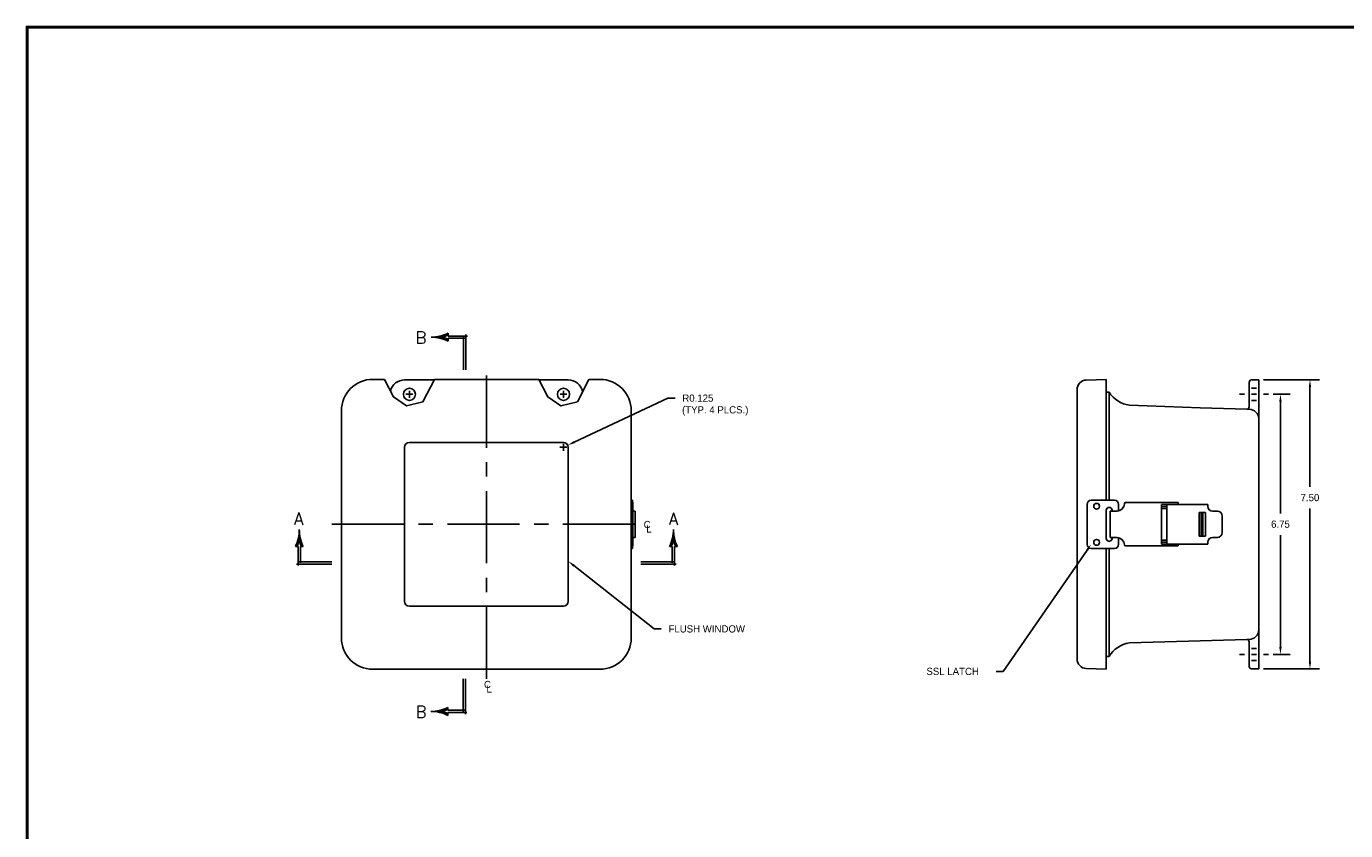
# Model space of a CAD drawing. Extents: x 0 to 64, y 0 to 41.8.
# Tile 2 of 4: x 0 to 34.3, y 20.9 to 41.8. Entities that reach past the tile are written whole.
import ezdxf
from ezdxf.enums import TextEntityAlignment as Align

# ---------------------------------------------------------------- set-up
doc = ezdxf.new("R2010")
doc.units = 0
doc.header["$LTSCALE"] = 1.5
doc.header["$MEASUREMENT"] = 0
doc.linetypes.add('CENTER', pattern=[2, 1.25, -0.25, 0.25, -0.25])
doc.layers.get('0').update_dxf_attribs({"linetype": 'CONTINUOUS'})
for name, color, linetype in [('CENTER', 2, 'CENTER'), ('DIM', 3, 'CONTINUOUS'), ('TITLE', 1, 'CONTINUOUS')]:
    doc.layers.add(name, color=color, linetype=linetype)
doc.styles.add('COMPLEX', font='ROMANC')
doc.dimstyles.get("Standard").update_dxf_attribs({"dimtxt": 0.18, "dimasz": 0.18, "dimexe": 0.18, "dimexo": 0.0625, "dimgap": 0.09, "dimtad": 0, "dimtih": 1, "dimtoh": 1, "dimdec": 4, "dimzin": 0, "dimdsep": 46, "dimtxsty": 'Standard', "dimcen": 0.09, "dimadec": 0, "dimazin": 0, "dimtfac": 1, "dimtdec": 4, "dimtofl": 0, "dimtmove": 0, "dimatfit": 3, "dimfxl": 1, "dimtolj": 1, "dimtzin": 0, "dimarcsym": 0})

# ---------------------------------------------------------------- blocks, each defined once
blk = doc.blocks.new('*X7')
at = {"color": 0}
for p, q in [((4.171194, 7.36875), (4.17121, 7.36875)), ((4.139024, 7.19375), (4.160342, 7.19375)), ((4.141335, 7.2), (4.162552, 7.2)), ((4.143551, 7.20625), (4.164674, 7.20625)), ((4.145675, 7.2125), (4.166707, 7.2125)), ((4.147708, 7.21875), (4.168653, 7.21875)), ((4.14965, 7.225), (4.170514, 7.225)), ((4.151503, 7.23125), (4.190901, 7.23125)), ((4.153268, 7.2375), (4.189136, 7.2375)), ((4.154945, 7.24375), (4.187459, 7.24375)), ((4.156537, 7.25), (4.185867, 7.25)), ((4.158043, 7.25625), (4.184361, 7.25625)), ((4.159464, 7.2625), (4.18294, 7.2625)), ((4.160802, 7.26875), (4.181602, 7.26875)), ((4.162056, 7.275), (4.180348, 7.275)), ((4.163227, 7.28125), (4.179177, 7.28125)), ((4.164317, 7.2875), (4.178087, 7.2875)), ((4.165325, 7.29375), (4.177079, 7.29375)), ((4.166253, 7.3), (4.176151, 7.3)), ((4.167099, 7.30625), (4.175305, 7.30625)), ((4.167866, 7.3125), (4.174538, 7.3125)), ((4.168553, 7.31875), (4.173851, 7.31875)), ((4.16916, 7.325), (4.173244, 7.325)), ((4.169689, 7.33125), (4.172715, 7.33125)), ((4.170138, 7.3375), (4.172266, 7.3375)), ((4.170509, 7.34375), (4.171895, 7.34375)), ((4.170802, 7.35), (4.171602, 7.35)), ((4.171016, 7.35625), (4.171388, 7.35625)), ((4.171152, 7.3625), (4.171252, 7.3625)), ((4.17189, 7.225), (4.192754, 7.225)), ((4.17375, 7.21875), (4.194696, 7.21875)), ((4.175697, 7.2125), (4.196729, 7.2125)), ((4.17773, 7.20625), (4.198853, 7.20625)), ((4.179852, 7.2), (4.201069, 7.2)), ((4.182062, 7.19375), (4.20338, 7.19375)), ((4.123102, 7.15625), (4.145136, 7.15625)), ((4.126009, 7.1625), (4.147909, 7.1625)), ((4.128812, 7.16875), (4.150585, 7.16875)), ((4.131514, 7.175), (4.153164, 7.175)), ((4.134115, 7.18125), (4.155649, 7.18125)), ((4.136618, 7.1875), (4.158041, 7.1875)), ((4.184363, 7.1875), (4.205786, 7.1875)), ((4.186755, 7.18125), (4.208289, 7.18125)), ((4.18924, 7.175), (4.21089, 7.175)), ((4.191819, 7.16875), (4.213592, 7.16875)), ((4.194495, 7.1625), (4.216395, 7.1625)), ((4.197268, 7.15625), (4.219302, 7.15625))]:
    blk.add_line(p, q, dxfattribs=at)
blk = doc.blocks.new('SAAR')
for p, q in [((0.393975, 0.229237), (0.37182, 0.229237)), ((0.393975, 0.229237), (0.4075, 0.229237)), ((0.4075, 0.229237), (0.4075, 0.015)), ((0.4375, 0.229237), (0.451025, 0.229237)), ((0.4375, 0.229237), (0.4375, -0.017923)), ((0.4375, 0.229237), (0.4375, 0.229237)), ((0.451025, 0.229237), (0.47318, 0.229237)), ((0.4225, 0.03), (0, 0.03)), ((0.457132, 0), (0, 0))]:
    blk.add_line(p, q)
for centre, radius, start, end in [((-0.07749, 0.448601), 0.5, 333.977214, 0.364629), ((0.92249, 0.448601), 0.5, 179.635371, 206.022786), ((-0.07749, 0.448601), 0.52, 335.048282, 344.05357), ((0.92249, 0.448601), 0.52, 195.94643, 204.951718)]:
    blk.add_arc(centre, radius, start, end)
blk.add_blockref('*X7', (-3.748702, -6.921648))
at = {"style": 'COMPLEX'}
blk.add_text('A', height=0.156, dxfattribs=at).set_placement((0.423025, 0.511637), align=Align.CENTER)
blk = doc.blocks.new('*X9')
at = {"color": 0}
for p, q in [((4.171194, 7.36875), (4.17121, 7.36875)), ((4.139024, 7.19375), (4.160342, 7.19375)), ((4.141335, 7.2), (4.162552, 7.2)), ((4.143551, 7.20625), (4.164674, 7.20625)), ((4.145675, 7.2125), (4.166707, 7.2125)), ((4.147708, 7.21875), (4.168653, 7.21875)), ((4.14965, 7.225), (4.170514, 7.225)), ((4.151503, 7.23125), (4.190901, 7.23125)), ((4.153268, 7.2375), (4.189136, 7.2375)), ((4.154945, 7.24375), (4.187459, 7.24375)), ((4.156537, 7.25), (4.185867, 7.25)), ((4.158043, 7.25625), (4.184361, 7.25625)), ((4.159464, 7.2625), (4.18294, 7.2625)), ((4.160802, 7.26875), (4.181602, 7.26875)), ((4.162056, 7.275), (4.180348, 7.275)), ((4.163227, 7.28125), (4.179177, 7.28125)), ((4.164317, 7.2875), (4.178087, 7.2875)), ((4.165325, 7.29375), (4.177079, 7.29375)), ((4.166253, 7.3), (4.176151, 7.3)), ((4.167099, 7.30625), (4.175305, 7.30625)), ((4.167866, 7.3125), (4.174538, 7.3125)), ((4.168553, 7.31875), (4.173851, 7.31875)), ((4.16916, 7.325), (4.173244, 7.325)), ((4.169689, 7.33125), (4.172715, 7.33125)), ((4.170138, 7.3375), (4.172266, 7.3375)), ((4.170509, 7.34375), (4.171895, 7.34375)), ((4.170802, 7.35), (4.171602, 7.35)), ((4.171016, 7.35625), (4.171388, 7.35625)), ((4.171152, 7.3625), (4.171252, 7.3625)), ((4.17189, 7.225), (4.192754, 7.225)), ((4.17375, 7.21875), (4.194696, 7.21875)), ((4.175697, 7.2125), (4.196729, 7.2125)), ((4.17773, 7.20625), (4.198853, 7.20625)), ((4.179852, 7.2), (4.201069, 7.2)), ((4.182062, 7.19375), (4.20338, 7.19375)), ((4.123102, 7.15625), (4.145136, 7.15625)), ((4.126009, 7.1625), (4.147909, 7.1625)), ((4.128812, 7.16875), (4.150585, 7.16875)), ((4.131514, 7.175), (4.153164, 7.175)), ((4.134115, 7.18125), (4.155649, 7.18125)), ((4.136618, 7.1875), (4.158041, 7.1875)), ((4.184363, 7.1875), (4.205786, 7.1875)), ((4.186755, 7.18125), (4.208289, 7.18125)), ((4.18924, 7.175), (4.21089, 7.175)), ((4.191819, 7.16875), (4.213592, 7.16875)), ((4.194495, 7.1625), (4.216395, 7.1625)), ((4.197268, 7.15625), (4.219302, 7.15625))]:
    blk.add_line(p, q, dxfattribs=at)
blk = doc.blocks.new('SAAL')
for p, q in [((-0.451025, 0.229237), (-0.47318, 0.229237)), ((-0.4375, 0.229237), (-0.451025, 0.229237)), ((-0.4375, 0.229237), (-0.4375, 0.229237)), ((-0.4375, 0.229237), (-0.4375, -0.017923)), ((-0.393975, 0.229237), (-0.4075, 0.229237)), ((-0.4075, 0.229237), (-0.4075, 0.015)), ((-0.393975, 0.229237), (-0.37182, 0.229237)), ((-0.457132, 0), (0, 0)), ((-0.4225, 0.03), (0, 0.03))]:
    blk.add_line(p, q)
for centre, radius, start, end in [((-0.92249, 0.448601), 0.5, 333.977214, 0.364629), ((0.07749, 0.448601), 0.5, 179.635371, 206.022786), ((-0.92249, 0.448601), 0.52, 335.048282, 344.05357), ((0.07749, 0.448601), 0.52, 195.94643, 204.951718)]:
    blk.add_arc(centre, radius, start, end)
at = {"xscale": -1}
blk.add_blockref('*X9', (3.748702, -6.921648), dxfattribs=at)
at = {"style": 'COMPLEX'}
blk.add_text('A', height=0.156, dxfattribs=at).set_placement((-0.429798, 0.512286), align=Align.CENTER)
blk = doc.blocks.new('*X11')
at = {"color": 0}
for p, q in [((4.171194, 7.36875), (4.17121, 7.36875)), ((4.139024, 7.19375), (4.160342, 7.19375)), ((4.141335, 7.2), (4.162552, 7.2)), ((4.143551, 7.20625), (4.164674, 7.20625)), ((4.145675, 7.2125), (4.166707, 7.2125)), ((4.147708, 7.21875), (4.168653, 7.21875)), ((4.14965, 7.225), (4.170514, 7.225)), ((4.151503, 7.23125), (4.190901, 7.23125)), ((4.153268, 7.2375), (4.189136, 7.2375)), ((4.154945, 7.24375), (4.187459, 7.24375)), ((4.156537, 7.25), (4.185867, 7.25)), ((4.158043, 7.25625), (4.184361, 7.25625)), ((4.159464, 7.2625), (4.18294, 7.2625)), ((4.160802, 7.26875), (4.181602, 7.26875)), ((4.162056, 7.275), (4.180348, 7.275)), ((4.163227, 7.28125), (4.179177, 7.28125)), ((4.164317, 7.2875), (4.178087, 7.2875)), ((4.165325, 7.29375), (4.177079, 7.29375)), ((4.166253, 7.3), (4.176151, 7.3)), ((4.167099, 7.30625), (4.175305, 7.30625)), ((4.167866, 7.3125), (4.174538, 7.3125)), ((4.168553, 7.31875), (4.173851, 7.31875)), ((4.16916, 7.325), (4.173244, 7.325)), ((4.169689, 7.33125), (4.172715, 7.33125)), ((4.170138, 7.3375), (4.172266, 7.3375)), ((4.170509, 7.34375), (4.171895, 7.34375)), ((4.170802, 7.35), (4.171602, 7.35)), ((4.171016, 7.35625), (4.171388, 7.35625)), ((4.171152, 7.3625), (4.171252, 7.3625)), ((4.17189, 7.225), (4.192754, 7.225)), ((4.17375, 7.21875), (4.194696, 7.21875)), ((4.175697, 7.2125), (4.196729, 7.2125)), ((4.17773, 7.20625), (4.198853, 7.20625)), ((4.179852, 7.2), (4.201069, 7.2)), ((4.182062, 7.19375), (4.20338, 7.19375)), ((4.123102, 7.15625), (4.145136, 7.15625)), ((4.126009, 7.1625), (4.147909, 7.1625)), ((4.128812, 7.16875), (4.150585, 7.16875)), ((4.131514, 7.175), (4.153164, 7.175)), ((4.134115, 7.18125), (4.155649, 7.18125)), ((4.136618, 7.1875), (4.158041, 7.1875)), ((4.184363, 7.1875), (4.205786, 7.1875)), ((4.186755, 7.18125), (4.208289, 7.18125)), ((4.18924, 7.175), (4.21089, 7.175)), ((4.191819, 7.16875), (4.213592, 7.16875)), ((4.194495, 7.1625), (4.216395, 7.1625)), ((4.197268, 7.15625), (4.219302, 7.15625))]:
    blk.add_line(p, q, dxfattribs=at)
blk = doc.blocks.new('SBBB')
for p, q in [((-0.03, -0.4225), (-0.03, 0)), ((0, -0.457132), (0, 0)), ((-0.229237, -0.393975), (-0.229237, -0.37182)), ((-0.229237, -0.393975), (-0.229237, -0.4075)), ((-0.229237, -0.4075), (-0.015, -0.4075)), ((-0.229237, -0.4375), (-0.229237, -0.451025)), ((-0.229237, -0.4375), (0.017923, -0.4375)), ((-0.229237, -0.4375), (-0.229237, -0.4375)), ((-0.229237, -0.451025), (-0.229237, -0.47318))]:
    blk.add_line(p, q)
for centre, radius, start, end in [((-0.448601, 0.07749), 0.5, 269.635371, 296.022786), ((-0.448601, -0.92249), 0.5, 63.977214, 90.364629), ((-0.448601, 0.07749), 0.52, 285.94643, 294.951718), ((-0.448601, -0.92249), 0.52, 65.048282, 74.05357)]:
    blk.add_arc(centre, radius, start, end)
at = {"xscale": -1, "rotation": 90}
blk.add_blockref('*X11', (6.921648, 3.748702), dxfattribs=at)
at = {"style": 'COMPLEX'}
blk.add_text('B', height=0.156, dxfattribs=at).set_placement((-0.577878, -0.505365), align=Align.CENTER)
blk = doc.blocks.new('*X13')
at = {"color": 0}
for p, q in [((4.171194, 7.36875), (4.17121, 7.36875)), ((4.139024, 7.19375), (4.160342, 7.19375)), ((4.141335, 7.2), (4.162552, 7.2)), ((4.143551, 7.20625), (4.164674, 7.20625)), ((4.145675, 7.2125), (4.166707, 7.2125)), ((4.147708, 7.21875), (4.168653, 7.21875)), ((4.14965, 7.225), (4.170514, 7.225)), ((4.151503, 7.23125), (4.190901, 7.23125)), ((4.153268, 7.2375), (4.189136, 7.2375)), ((4.154945, 7.24375), (4.187459, 7.24375)), ((4.156537, 7.25), (4.185867, 7.25)), ((4.158043, 7.25625), (4.184361, 7.25625)), ((4.159464, 7.2625), (4.18294, 7.2625)), ((4.160802, 7.26875), (4.181602, 7.26875)), ((4.162056, 7.275), (4.180348, 7.275)), ((4.163227, 7.28125), (4.179177, 7.28125)), ((4.164317, 7.2875), (4.178087, 7.2875)), ((4.165325, 7.29375), (4.177079, 7.29375)), ((4.166253, 7.3), (4.176151, 7.3)), ((4.167099, 7.30625), (4.175305, 7.30625)), ((4.167866, 7.3125), (4.174538, 7.3125)), ((4.168553, 7.31875), (4.173851, 7.31875)), ((4.16916, 7.325), (4.173244, 7.325)), ((4.169689, 7.33125), (4.172715, 7.33125)), ((4.170138, 7.3375), (4.172266, 7.3375)), ((4.170509, 7.34375), (4.171895, 7.34375)), ((4.170802, 7.35), (4.171602, 7.35)), ((4.171016, 7.35625), (4.171388, 7.35625)), ((4.171152, 7.3625), (4.171252, 7.3625)), ((4.17189, 7.225), (4.192754, 7.225)), ((4.17375, 7.21875), (4.194696, 7.21875)), ((4.175697, 7.2125), (4.196729, 7.2125)), ((4.17773, 7.20625), (4.198853, 7.20625)), ((4.179852, 7.2), (4.201069, 7.2)), ((4.182062, 7.19375), (4.20338, 7.19375)), ((4.123102, 7.15625), (4.145136, 7.15625)), ((4.126009, 7.1625), (4.147909, 7.1625)), ((4.128812, 7.16875), (4.150585, 7.16875)), ((4.131514, 7.175), (4.153164, 7.175)), ((4.134115, 7.18125), (4.155649, 7.18125)), ((4.136618, 7.1875), (4.158041, 7.1875)), ((4.184363, 7.1875), (4.205786, 7.1875)), ((4.186755, 7.18125), (4.208289, 7.18125)), ((4.18924, 7.175), (4.21089, 7.175)), ((4.191819, 7.16875), (4.213592, 7.16875)), ((4.194495, 7.1625), (4.216395, 7.1625)), ((4.197268, 7.15625), (4.219302, 7.15625))]:
    blk.add_line(p, q, dxfattribs=at)
blk = doc.blocks.new('SBBT')
for p, q in [((-0.229237, 0.451025), (-0.229237, 0.47318)), ((-0.229237, 0.4375), (-0.229237, 0.451025)), ((-0.229237, 0.4375), (-0.229237, 0.4375)), ((-0.229237, 0.4375), (0.017923, 0.4375)), ((-0.229237, 0.393975), (-0.229237, 0.4075)), ((-0.229237, 0.4075), (-0.015, 0.4075)), ((-0.229237, 0.393975), (-0.229237, 0.37182)), ((-0.03, 0.4225), (-0.03, 0)), ((0, 0.457132), (0, 0))]:
    blk.add_line(p, q)
for centre, radius, start, end in [((-0.448601, 0.92249), 0.5, 269.635371, 296.022786), ((-0.448601, -0.07749), 0.5, 63.977214, 90.364629), ((-0.448601, 0.92249), 0.52, 285.94643, 294.951718), ((-0.448601, -0.07749), 0.52, 65.048282, 74.05357)]:
    blk.add_arc(centre, radius, start, end)
at = {"rotation": 90}
blk.add_blockref('*X13', (6.921648, -3.748702), dxfattribs=at)
at = {"style": 'COMPLEX'}
blk.add_text('B', height=0.156, dxfattribs=at).set_placement((-0.583864, 0.338139), align=Align.CENTER)
blk = doc.blocks.new('*D20')
at = {"color": 0, "linetype": 'ByBlock', "transparency": 16777216}
for p, q in [((14.226244, 30.958574), (16.657264, 32.100998)), ((16.657264, 32.100998), (16.844264, 32.100998)), ((13.943869, 30.735876), (13.943869, 30.915876)), ((13.853869, 30.825876), (14.033869, 30.825876))]:
    blk.add_line(p, q, dxfattribs=at)
blk.add_solid([(14.212988, 30.986781), (14.239499, 30.930367), (14.057, 30.87904)], dxfattribs=at)
blk.add_text('R0.125', height=0.187, dxfattribs=at).set_placement((17.031264, 32.007498))
blk = doc.blocks.new('*D49')
at = {"layer": 'DIM', "color": 0, "lineweight": -2, "transparency": 16777216}
for p, q in [((32.374, 32.2), (32.812, 32.2)), ((32.562, 32.013), (32.562, 29.109)), ((32.562, 25.637), (32.562, 28.547)), ((32.374, 25.45), (32.812, 25.45))]:
    blk.add_line(p, q, dxfattribs=at)
at = {"layer": 'DIM', "color": 0, "transparency": 16777216}
for points in [[(32.531, 32.013), (32.593, 32.013), (32.562, 32.2)], [(32.531, 25.637), (32.593, 25.637), (32.562, 25.45)]]:
    blk.add_solid(points, dxfattribs=at)
at = {"layer": 'DIM', "color": 0, "transparency": 16777216, "insert": (32.562, 28.828), "char_height": 0.187, "attachment_point": 5}
blk.add_mtext('\\A1;6.75', dxfattribs=at)
blk = doc.blocks.new('*D58')
at = {"layer": 'DIM', "color": 0, "lineweight": -2, "transparency": 16777216}
for p, q in [((32.124, 32.575), (33.578, 32.575)), ((33.328, 32.388), (33.328, 29.799)), ((33.328, 25.262), (33.328, 29.237)), ((32.124, 25.075), (33.578, 25.075))]:
    blk.add_line(p, q, dxfattribs=at)
at = {"layer": 'DIM', "color": 0, "transparency": 16777216}
for points in [[(33.297, 32.388), (33.36, 32.388), (33.328, 32.575)], [(33.297, 25.262), (33.36, 25.262), (33.328, 25.075)]]:
    blk.add_solid(points, dxfattribs=at)
at = {"layer": 'DIM', "color": 0, "transparency": 16777216, "insert": (33.328, 29.518), "char_height": 0.187, "attachment_point": 5}
blk.add_mtext('\\A1;7.50', dxfattribs=at)

msp = doc.modelspace()

# ---------------------------------------------------------------- linework, layer by layer
for p, q in [((8.993869, 32.588376), (9.300016, 32.588376)), ((10.59053, 32.574526), (9.820369, 32.574526)), ((10.597676, 32.588376), (13.30853, 32.588376)), ((14.070369, 32.574526), (13.315647, 32.574526)), ((14.606189, 32.588376), (14.893869, 32.588376)), ((27.520671, 32.570262), (28.039395, 32.588376)), ((28.039395, 32.588376), (28.039395, 29.450876)), ((31.999395, 32.574526), (31.999395, 25.074526)), ((9.855369, 32.199526), (10.035369, 32.199526)), ((9.945369, 32.109526), (9.945369, 32.289526)), ((13.855369, 32.199526), (14.035369, 32.199526)), ((13.945369, 32.109526), (13.945369, 32.289526)), ((27.279395, 25.331338), (27.279395, 32.320414)), ((28.039395, 32.254626), (28.113395, 32.254626)), ((28.039652, 32.248222), (28.039395, 32.248229)), ((28.113395, 32.254626), (28.113395, 29.450876)), ((31.499395, 32.199526), (31.624395, 32.199526)), ((31.749395, 32.512026), (31.749395, 31.874769)), ((31.811895, 32.355526), (31.936895, 32.355526)), ((31.811895, 32.199526), (31.936895, 32.199526)), ((32.124395, 32.199526), (32.249395, 32.199526)), ((31.811895, 32.043526), (31.936895, 32.043526)), ((8.181369, 25.875876), (8.181369, 31.775876)), ((15.706369, 25.875876), (15.706369, 31.775876)), ((31.749395, 31.812296), (31.685074, 31.812296)), ((9.943869, 30.950876), (13.943869, 30.950876)), ((9.818869, 26.825876), (9.818869, 30.825876)), ((14.068869, 26.825876), (14.068869, 30.825876)), ((15.706369, 29.450876), (15.739369, 29.450876)), ((15.739369, 29.450876), (15.739369, 28.200876)), ((15.739369, 29.388376), (15.744369, 29.388376)), ((15.739369, 29.170876), (15.803369, 29.170876)), ((15.744369, 29.388376), (15.744369, 28.263376)), ((15.803369, 29.170876), (15.803369, 28.480876)), ((27.539395, 29.341876), (27.539395, 28.309876)), ((27.648395, 29.450876), (28.250395, 29.450876)), ((28.039395, 29.193376), (28.039395, 28.458376)), ((28.109395, 29.263376), (28.119395, 29.263376)), ((28.139395, 29.170876), (28.321895, 29.170876)), ((28.139395, 29.170876), (28.139395, 28.480876)), ((28.189395, 29.193376), (28.189395, 29.170876)), ((28.359395, 29.341876), (28.359395, 29.170876)), ((28.539395, 29.388376), (29.904395, 29.388376)), ((29.474395, 29.338376), (29.474395, 28.313376)), ((29.474395, 29.338376), (30.674395, 29.338376)), ((29.474395, 29.288376), (29.614395, 29.288376)), ((29.474395, 29.238376), (29.614395, 29.238376)), ((29.614395, 29.338376), (29.614395, 28.313376)), ((29.904395, 29.388376), (29.904395, 29.338376)), ((30.449395, 29.135876), (30.449395, 28.515876)), ((30.449395, 29.135876), (30.619395, 29.135876)), ((30.619395, 29.135876), (30.619395, 28.515876)), ((30.674395, 29.338376), (30.674395, 29.290876)), ((30.799395, 29.165876), (30.924395, 29.165876)), ((30.499395, 29.105876), (30.549395, 29.105876)), ((30.499395, 29.105876), (30.499395, 28.545876)), ((30.549395, 29.105876), (30.549395, 28.545876)), ((31.049395, 29.040876), (31.049395, 28.610876)), ((15.803369, 28.480876), (15.739369, 28.480876)), ((28.139395, 28.480876), (28.321895, 28.480876)), ((28.189395, 28.480876), (28.189395, 28.458376)), ((28.359395, 28.480876), (28.359395, 28.309876)), ((30.449395, 28.515876), (30.619395, 28.515876)), ((30.499395, 28.545876), (30.549395, 28.545876)), ((30.799395, 28.485876), (30.924395, 28.485876)), ((15.739369, 28.200876), (15.706369, 28.200876)), ((15.744369, 28.263376), (15.739369, 28.263376)), ((27.648395, 28.200876), (28.250395, 28.200876)), ((28.039395, 28.200876), (28.039395, 25.063376)), ((28.109395, 28.388376), (28.119395, 28.388376)), ((28.113395, 28.200876), (28.113395, 25.397126)), ((28.539395, 28.263376), (29.904395, 28.263376)), ((29.474395, 28.413376), (29.614395, 28.413376)), ((29.474395, 28.363376), (29.614395, 28.363376)), ((29.474395, 28.313376), (30.674395, 28.313376)), ((29.904395, 28.313376), (29.904395, 28.263376)), ((30.674395, 28.360876), (30.674395, 28.313376)), ((9.943869, 26.700876), (13.943869, 26.700876)), ((31.749395, 25.839457), (31.685074, 25.839457)), ((31.749395, 25.776983), (31.749395, 25.137026)), ((28.039395, 25.403523), (28.039652, 25.403531)), ((28.039395, 25.215469), (28.039395, 25.403523)), ((28.039395, 25.397126), (28.113395, 25.397126)), ((31.499395, 25.449526), (31.624395, 25.449526)), ((31.811895, 25.605526), (31.936895, 25.605526)), ((31.811895, 25.449526), (31.936895, 25.449526)), ((32.124395, 25.449526), (32.249395, 25.449526)), ((8.993869, 25.063376), (14.893869, 25.063376)), ((27.520671, 25.08149), (28.039395, 25.063376)), ((31.811895, 25.293526), (31.936895, 25.293526)), ((31.811895, 25.074526), (31.999395, 25.074526))]:
    msp.add_line(p, q)
for points in [[(10.597676, 32.588376), (10.297789, 32.007125), (9.872395, 31.900065), (9.533717, 32.13365), (9.300016, 32.588376)], [(14.606189, 32.588376), (14.306302, 32.007125), (13.880909, 31.900065), (13.54223, 32.13365), (13.30853, 32.588376)]]:
    msp.add_lwpolyline(points)
for points in [[(31.999395, 32.574526), (31.811895, 32.574526, 0.414214), (31.749395, 32.512026)], [(28.113395, 32.254626, 0.218635), (28.639932, 31.916079), (30.47802, 31.847489), (31.685074, 31.812296)], [(31.685074, 25.839457), (30.47802, 25.804264), (28.639932, 25.745673, 0.220738), (28.113395, 25.397126, 0.220738)]]:
    msp.add_lwpolyline(points, format="xyb")
for centre, radius in [((9.945369, 32.199526), 0.1565), ((13.945369, 32.199526), 0.1565), ((27.789395, 29.294626), 0.075), ((27.789395, 28.357126), 0.075)]:
    msp.add_circle(centre, radius)
for centre, radius, start, end in [((8.993869, 31.775876), 0.8125, 90, 180), ((9.820369, 32.199526), 0.375, 90, 166.679787), ((14.070369, 32.199526), 0.375, 10.11354, 90), ((14.893869, 31.775876), 0.8125, 0, 90), ((27.529395, 32.320414), 0.25, 92, 180), ((31.686895, 31.874769), 0.0625, 268.32997, 0), ((31.749395, 31.562296), 0.25, 0, 90), ((9.943869, 30.825876), 0.125, 90, 180), ((13.943869, 30.825876), 0.125, 0, 90), ((27.648395, 29.341876), 0.109, 90, 180), ((28.109395, 29.193376), 0.07, 90, 180), ((28.119395, 29.193376), 0.07, 0, 90), ((28.250395, 29.341876), 0.109, 360, 90), ((28.321895, 29.358376), 0.1875, 270, 0), ((28.539395, 29.358376), 0.03, 90, 180), ((30.799395, 29.290876), 0.125, 180, 270), ((30.924395, 29.040876), 0.125, 0, 90), ((28.109395, 28.458376), 0.07, 180, 270), ((28.119395, 28.458376), 0.07, 270, 0), ((28.321895, 28.293376), 0.1875, 360, 90), ((30.799395, 28.360876), 0.125, 90, 180), ((30.924395, 28.610876), 0.125, 270, 0), ((27.648395, 28.309876), 0.109, 180, 270), ((28.250395, 28.309876), 0.109, 270, 360), ((28.539395, 28.293376), 0.03, 180, 270), ((9.943869, 26.825876), 0.125, 180, 270), ((13.943869, 26.825876), 0.125, 270, 0), ((31.749395, 26.089457), 0.25, 270, 0), ((8.993869, 25.875876), 0.8125, 180, 270), ((14.893869, 25.875876), 0.8125, 270, 0), ((31.686895, 25.776983), 0.0625, 0, 91.67003), ((27.529395, 25.331338), 0.25, 180, 268), ((31.811895, 25.137026), 0.0625, 180, 270)]:
    msp.add_arc(centre, radius, start, end)
at = {"layer": 'CENTER'}
for p, q in [((11.943869, 24.813376), (11.943869, 32.838376)), ((7.931369, 28.825876), (15.956369, 28.825876))]:
    msp.add_line(p, q, dxfattribs=at)
at = {"layer": 'DIM'}
for p, q in [((27.542007, 28.156089), (25.364086, 25.007868)), ((14.215737, 27.753167), (16.299153, 26.111119)), ((16.299153, 26.111119), (16.486153, 26.111119)), ((25.364086, 25.007868), (25.177086, 25.007868))]:
    msp.add_line(p, q, dxfattribs=at)
for points in [[(27.516375, 28.173821), (27.567638, 28.138358), (27.648395, 28.309876)], [(14.196444, 27.728689), (14.235029, 27.777645), (14.068869, 27.868921)]]:
    msp.add_solid(points, dxfattribs=at)
at = {"layer": 'TITLE'}
for points in [[(64, 41.75), (0, 41.75), (0, 0), (64, 0)], [(63.98, 41.73), (0.02, 41.73), (0.02, 0.02), (63.98, 0.02)], [(63.96, 41.71), (0.04, 41.71), (0.04, 0.04), (63.96, 0.04)]]:
    msp.add_lwpolyline(points, close=True, dxfattribs=at)

# ---------------------------------------------------------------- block references
at = {"layer": 'DIM', "xscale": 2, "yscale": 2, "zscale": 2}
for name, p in [('SBBT', (11.413663, 32.838376)), ('SAAL', (7.931369, 27.791425)), ('SAAR', (15.956369, 27.791425)), ('SBBB', (11.403816, 24.813376))]:
    msp.add_blockref(name, p, dxfattribs=at)

# ---------------------------------------------------------------- texts
at = {"layer": 'CENTER'}
for s, p in [('C', (16.027449, 28.726967)), ('L', (16.092304, 28.611543)), ('C', (11.881393, 24.574621)), ('L', (11.946249, 24.459197))]:
    msp.add_text(s, height=0.187, dxfattribs=at).set_placement(p)
at = {"layer": 'DIM'}
for s, p in [('(TYP. 4 PLCS.)', (17.024438, 31.704125)), ('FLUSH WINDOW', (16.673153, 26.017619)), ('SSL LATCH', (23.36942, 24.914368))]:
    msp.add_text(s, height=0.187, dxfattribs=at).set_placement(p)

# ---------------------------------------------------------------- dimensions: what is measured, and where the dimension line sits
for base, p1, p2, picture, middle in [((33.328344, 25.074526), (31.999395, 32.574526), (31.999395, 25.074526), '*D58', (33.328344, 29.518419)), ((32.562186, 25.449526), (32.249395, 32.199526), (32.249395, 25.449526), '*D49', (32.562186, 28.827761))]:
    dim = msp.add_linear_dim(base=base, p1=p1, p2=p2, angle=90, dimstyle='Standard', override={"dimtxt": 0.187, "dimasz": 0.187, "dimexe": 0.25, "dimexo": 0.125, "dimgap": 0.1875, "dimdec": 2}, dxfattribs=at)
    dim.commit()
    dim.dimension.update_dxf_attribs({"geometry": picture, "text_midpoint": middle, "dimtype": 160})
dim = msp.add_radius_dim(center=(13.943869, 30.825876), mpoint=(14.057, 30.87904), dimstyle='Standard', dxfattribs=at)
dim.commit()
dim.dimension.update_dxf_attribs({"geometry": '*D20', "text_midpoint": (17.452014, 32.100998)})

doc.saveas('drawing.dxf')
